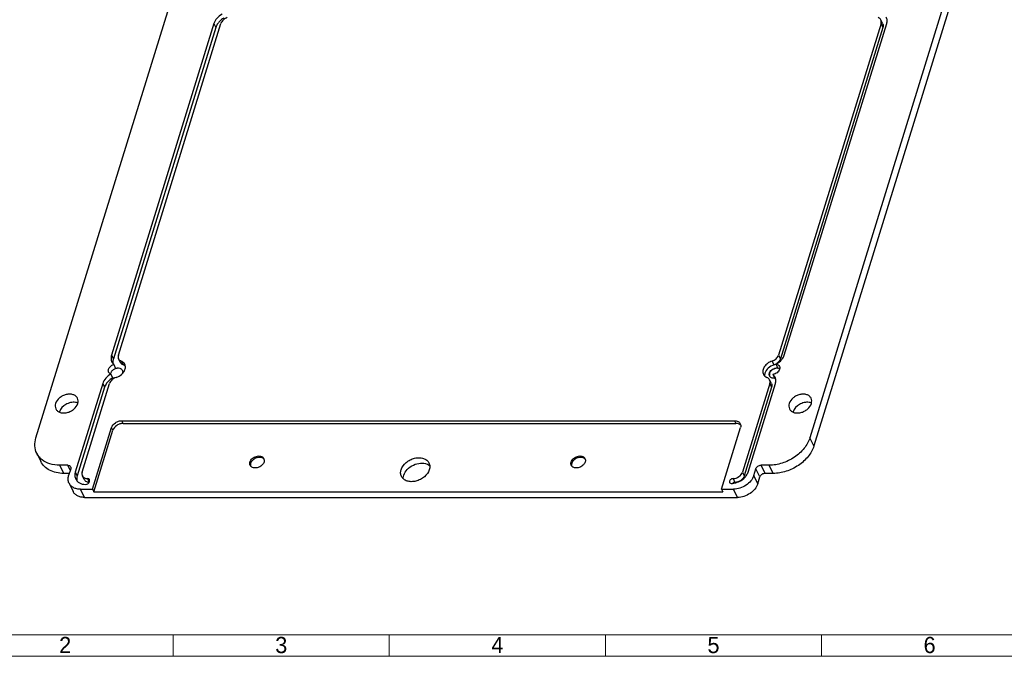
# Model space of a CAD drawing. Header units: millimetres. Extents: x 4224 to 5040, y 2272 to 2848.
# Tile 2 of 5: x 4371 to 4596, y 2304 to 2449. Entities that reach past the tile are written whole.
import ezdxf

# ---------------------------------------------------------------- set-up
doc = ezdxf.new("R2010")
doc.units = ezdxf.units.MM
doc.linetypes.add('CENTERLINE', pattern=[30, 12, -1.5, 3, -1.5, 12])
doc.layers.add('框', color=1, linetype='CENTERLINE', lineweight=5)
doc.styles.get("Standard").update_dxf_attribs({"font": 'arial.ttf'})

msp = doc.modelspace()

# ---------------------------------------------------------------- linework, layer by layer
at = {"color": 7, "linetype": 'Continuous'}
for p, q in [((4374.802, 2353.916), (4408.691, 2463.582)), ((4585.535, 2463.582), (4551.646, 2353.916)), ((4586.45, 2461.717), (4552.561, 2352.051)), ((4415.478, 2448.584), (4392.068, 2372.83)), ((4393.634, 2372.83), (4417.044, 2448.584)), ((4415.478, 2448.584), (4415.905, 2447.714)), ((4567.914, 2448.584), (4544.504, 2372.83)), ((4545.793, 2372.83), (4569.203, 2448.584)), ((4568.296, 2448.551), (4567.869, 2449.421)), ((4567.914, 2448.584), (4568.341, 2447.714)), ((4415.905, 2447.714), (4392.495, 2371.96)), ((4568.341, 2447.714), (4544.931, 2371.96)), ((4392.068, 2372.83), (4392.495, 2371.96)), ((4394.105, 2371.123), (4393.678, 2371.993)), ((4394.28, 2371.459), (4394.707, 2370.588)), ((4543.011, 2371.459), (4543.438, 2370.588)), ((4544.504, 2372.83), (4544.931, 2371.96)), ((4392.152, 2371.244), (4392.584, 2370.671)), ((4392.584, 2370.671), (4393.011, 2369.8)), ((4543.909, 2370.747), (4544.336, 2369.876)), ((4391.911, 2368.494), (4392.338, 2367.624)), ((4542.879, 2366.302), (4542.452, 2367.172)), ((4543.19, 2368.418), (4543.617, 2367.548)), ((4390.061, 2366.335), (4383.803, 2346.083)), ((4390.488, 2365.465), (4384.23, 2345.212)), ((4385.368, 2346.083), (4391.627, 2366.335)), ((4390.061, 2366.335), (4390.488, 2365.465)), ((4542.497, 2366.335), (4536.238, 2346.083)), ((4542.924, 2365.465), (4536.665, 2345.212)), ((4537.528, 2346.083), (4543.786, 2366.335)), ((4542.497, 2366.335), (4542.924, 2365.465)), ((4387.75, 2342.166), (4392.107, 2356.266)), ((4392.412, 2355.644), (4392.107, 2356.266)), ((4394.739, 2357.211), (4394.434, 2357.833)), ((4394.434, 2357.833), (4534.435, 2357.833)), ((4394.739, 2357.211), (4534.74, 2357.211)), ((4531.436, 2342.166), (4535.793, 2356.266)), ((4534.435, 2357.833), (4534.74, 2357.211)), ((4388.055, 2341.544), (4392.412, 2355.644)), ((4552.561, 2352.051), (4551.646, 2353.916)), ((4374.989, 2350.392), (4375.904, 2348.527)), ((4381.149, 2345.784), (4380.234, 2347.649)), ((4382.076, 2347.649), (4380.234, 2347.649)), ((4382.641, 2346.498), (4382.076, 2347.649)), ((4382.755, 2346.866), (4382.271, 2345.299)), ((4538.851, 2345.299), (4539.336, 2346.866)), ((4540.251, 2345.001), (4539.336, 2346.866)), ((4542.341, 2347.649), (4540.499, 2347.649)), ((4541.414, 2345.784), (4540.499, 2347.649)), ((4543.256, 2345.784), (4542.341, 2347.649)), ((4382.421, 2345.784), (4381.149, 2345.784)), ((4383.803, 2346.083), (4384.23, 2345.212)), ((4385.84, 2344.375), (4385.413, 2345.246)), ((4386.592, 2344.595), (4386.975, 2343.815)), ((4534.096, 2344.595), (4534.523, 2343.725)), ((4536.238, 2346.083), (4536.665, 2345.212)), ((4539.767, 2343.434), (4538.851, 2345.299)), ((4539.767, 2343.434), (4540.251, 2345.001)), ((4543.256, 2345.784), (4541.414, 2345.784)), ((4382.364, 2343.537), (4383.279, 2341.672)), ((4385.902, 2340.301), (4384.987, 2342.166)), ((4384.987, 2342.166), (4387.75, 2342.166)), ((4386.969, 2343.812), (4387.042, 2344.047)), ((4387.75, 2342.166), (4388.055, 2341.544)), ((4531.436, 2342.166), (4534.199, 2342.166)), ((4531.436, 2342.166), (4531.741, 2341.544)), ((4535.114, 2340.301), (4534.199, 2342.166)), ((4385.902, 2340.301), (4535.114, 2340.301)), ((4388.055, 2341.544), (4531.741, 2341.544))]:
    msp.add_line(p, q, dxfattribs=at)
for centre, radius, start, end in [((4394.503, 2371.241), 2.12, 180.86201, 182.63948), ((4394.407, 2371.235), 2.024, 182.59723, 191.90678), ((4542.627, 2373.089), 2.629, 287.9696, 304.08989), ((4392.882, 2368.329), 1.086, 162.79435, 168.82526), ((4543.462, 2368.386), 1.104, 162.81837, 165.98167), ((4543.533, 2368.311), 1.146, 160.88354, 162.82096), ((4543.143, 2368.395), 0.78, 206.13354, 209.88921), ((4382.153, 2359.284), 2.033, 162.8232, 165.01842), ((4549.786, 2359.284), 2.033, 162.8232, 165.01842), ((4535.028, 2355.991), 1.158, 43.45297, 52.66176), ((4426.078, 2348.767), 0.913, 15.55448, 34.1385), ((4426.039, 2348.756), 0.955, 6.60111, 15.52346), ((4499.456, 2348.767), 0.913, 15.55448, 34.1385), ((4499.416, 2348.756), 0.955, 6.60111, 15.52346), ((4424.576, 2348.03), 0.913, 206.13927, 214.1385), ((4424.768, 2347.731), 0.954, 186.71463, 195.50701), ((4424.586, 2348.037), 0.925, 214.14631, 217.4472), ((4463.204, 2345.648), 2.447, 61.55459, 66.20884), ((4497.954, 2348.03), 0.913, 206.13927, 214.1385), ((4498.146, 2347.731), 0.954, 186.71463, 195.50701), ((4497.964, 2348.037), 0.925, 214.14631, 217.4472), ((4386.181, 2344.49), 2.064, 180.7633, 189.31898), ((4387.079, 2345.601), 1.877, 264.2217, 265.34757), ((4534.577, 2342.772), 0.956, 114.633, 125.85898), ((4533.608, 2347.793), 4.301, 282.52082, 285.5899)]:
    msp.add_arc(centre, radius, start, end, dxfattribs=at)
for points, knots in [([(4417.328, 2450.743), (4416.891, 2450.488), (4416.126, 2449.873), (4415.613, 2449.021), (4415.478, 2448.584)], [0, 0, 0, 0, 0.5258517, 1, 1, 1, 1]), ([(4416.616, 2448.942), (4416.533, 2448.848), (4416.236, 2448.478), (4416.008, 2448.048), (4415.905, 2447.714)], [0, 0, 0, 0, 0.2632515, 1, 1, 1, 1]), ([(4417.755, 2449.873), (4417.647, 2449.81), (4417.232, 2449.545), (4416.857, 2449.217), (4416.616, 2448.942)], [0, 0, 0, 0, 0.2551649, 1, 1, 1, 1]), ([(4418.537, 2449.955), (4418.19, 2449.843), (4417.568, 2449.492), (4417.141, 2448.899), (4417.044, 2448.584)], [0, 0, 0, 0, 0.5257583, 1, 1, 1, 1]), ([(4567.869, 2449.421), (4567.811, 2449.54), (4567.639, 2449.762), (4567.398, 2449.903), (4567.268, 2449.955)], [0, 0, 0, 0, 0.4837519, 1, 1, 1, 1]), ([(4567.914, 2448.584), (4567.957, 2448.725), (4568.001, 2449.013), (4567.93, 2449.298), (4567.869, 2449.421)], [0, 0, 0, 0, 0.5174069, 1, 1, 1, 1]), ([(4568.296, 2448.551), (4568.357, 2448.428), (4568.427, 2448.143), (4568.384, 2447.855), (4568.341, 2447.714)], [0, 0, 0, 0, 0.4829155, 1, 1, 1, 1]), ([(4569.203, 2448.584), (4569.279, 2448.829), (4569.354, 2449.329), (4569.231, 2449.824), (4569.126, 2450.038)], [0, 0, 0, 0, 0.5174609, 1, 1, 1, 1]), ([(4392.068, 2372.83), (4391.986, 2372.563), (4391.904, 2372.018), (4392.037, 2371.477), (4392.152, 2371.244)], [0, 0, 0, 0, 0.5173944, 1, 1, 1, 1]), ([(4392.495, 2371.96), (4392.476, 2371.897), (4392.41, 2371.652), (4392.38, 2371.397), (4392.383, 2371.209)], [0, 0, 0, 0, 0.2578199, 1, 1, 1, 1]), ([(4393.634, 2372.83), (4393.59, 2372.689), (4393.547, 2372.401), (4393.618, 2372.116), (4393.678, 2371.993)], [0, 0, 0, 0, 0.5174069, 1, 1, 1, 1]), ([(4393.678, 2371.993), (4393.736, 2371.874), (4393.909, 2371.653), (4394.149, 2371.511), (4394.28, 2371.459)], [0, 0, 0, 0, 0.4837519, 1, 1, 1, 1]), ([(4395.103, 2370.728), (4395.023, 2370.89), (4394.787, 2371.193), (4394.458, 2371.387), (4394.28, 2371.459)], [0, 0, 0, 0, 0.4838889, 1, 1, 1, 1]), ([(4543.011, 2371.459), (4542.649, 2371.342), (4541.976, 2370.998), (4541.214, 2370.235), (4540.88, 2369.446), (4540.882, 2368.837), (4540.967, 2368.562), (4541.028, 2368.437)], [0, 0, 0, 0, 0.2830048, 0.5519471, 0.7891161, 0.8967314, 1, 1, 1, 1]), ([(4543.011, 2371.459), (4543.358, 2371.571), (4543.98, 2371.922), (4544.407, 2372.515), (4544.504, 2372.83)], [0, 0, 0, 0, 0.5257583, 1, 1, 1, 1]), ([(4543.909, 2370.747), (4544.023, 2370.806), (4544.458, 2371.058), (4544.852, 2371.383), (4545.103, 2371.661)], [0, 0, 0, 0, 0.2551111, 1, 1, 1, 1]), ([(4544.931, 2371.96), (4544.9, 2371.86), (4544.72, 2371.444), (4544.387, 2371.106), (4544.1, 2370.912)], [0, 0, 0, 0, 0.2316217, 1, 1, 1, 1]), ([(4545.103, 2371.661), (4545.184, 2371.75), (4545.473, 2372.1), (4545.694, 2372.51), (4545.793, 2372.83)], [0, 0, 0, 0, 0.2636908, 1, 1, 1, 1]), ([(4391.422, 2368.922), (4391.374, 2369.019), (4391.318, 2369.244), (4391.353, 2369.471), (4391.387, 2369.582)], [0, 0, 0, 0, 0.4825931, 1, 1, 1, 1]), ([(4391.387, 2369.582), (4391.465, 2369.834), (4391.807, 2370.306), (4392.306, 2370.584), (4392.584, 2370.671)], [0, 0, 0, 0, 0.4743744, 1, 1, 1, 1]), ([(4392.85, 2369.668), (4392.77, 2369.633), (4392.468, 2369.482), (4392.201, 2369.254), (4392.052, 2369.052)], [0, 0, 0, 0, 0.2578314, 1, 1, 1, 1]), ([(4393.344, 2369.807), (4393.302, 2369.801), (4393.133, 2369.771), (4392.969, 2369.718), (4392.85, 2369.668)], [0, 0, 0, 0, 0.2459956, 1, 1, 1, 1]), ([(4393.011, 2369.8), (4393.231, 2369.869), (4393.668, 2369.932), (4394.103, 2369.802), (4394.268, 2369.687)], [0, 0, 0, 0, 0.5350651, 1, 1, 1, 1]), ([(4394.231, 2369.668), (4394.171, 2369.703), (4393.892, 2369.827), (4393.574, 2369.84), (4393.344, 2369.807)], [0, 0, 0, 0, 0.2314227, 1, 1, 1, 1]), ([(4394.707, 2370.588), (4394.576, 2370.641), (4394.336, 2370.783), (4394.163, 2371.004), (4394.105, 2371.123)], [0, 0, 0, 0, 0.5158838, 1, 1, 1, 1]), ([(4394.268, 2369.687), (4394.297, 2369.667), (4394.408, 2369.581), (4394.496, 2369.466), (4394.542, 2369.373)], [0, 0, 0, 0, 0.2577764, 1, 1, 1, 1]), ([(4395.229, 2370.261), (4395.192, 2370.295), (4395.034, 2370.428), (4394.851, 2370.53), (4394.707, 2370.588)], [0, 0, 0, 0, 0.2430732, 1, 1, 1, 1]), ([(4394.943, 2369.095), (4395.097, 2369.352), (4395.309, 2369.897), (4395.22, 2370.49), (4395.103, 2370.728)], [0, 0, 0, 0, 0.5296959, 1, 1, 1, 1]), ([(4543.438, 2370.588), (4542.962, 2370.435), (4542.111, 2369.954), (4541.527, 2369.142), (4541.394, 2368.712)], [0, 0, 0, 0, 0.5258305, 1, 1, 1, 1]), ([(4542.609, 2369.106), (4542.802, 2369.371), (4543.344, 2369.784), (4544.016, 2369.915), (4544.336, 2369.876)], [0, 0, 0, 0, 0.5040456, 1, 1, 1, 1]), ([(4543.937, 2369.807), (4543.811, 2369.789), (4543.319, 2369.666), (4542.869, 2369.356), (4542.645, 2369.052)], [0, 0, 0, 0, 0.2529272, 1, 1, 1, 1]), ([(4544.744, 2369.582), (4544.649, 2369.275), (4544.189, 2368.719), (4543.538, 2368.457), (4543.19, 2368.418)], [0, 0, 0, 0, 0.4789223, 1, 1, 1, 1]), ([(4543.909, 2370.747), (4544.08, 2370.726), (4544.403, 2370.63), (4544.641, 2370.38), (4544.709, 2370.243)], [0, 0, 0, 0, 0.5296477, 1, 1, 1, 1]), ([(4544.417, 2369.807), (4544.379, 2369.813), (4544.219, 2369.831), (4544.058, 2369.824), (4543.937, 2369.807)], [0, 0, 0, 0, 0.2415387, 1, 1, 1, 1]), ([(4544.766, 2369.699), (4544.74, 2369.712), (4544.628, 2369.762), (4544.509, 2369.793), (4544.417, 2369.807)], [0, 0, 0, 0, 0.2413758, 1, 1, 1, 1]), ([(4544.709, 2370.243), (4544.756, 2370.146), (4544.812, 2369.921), (4544.778, 2369.693), (4544.744, 2369.582)], [0, 0, 0, 0, 0.4825763, 1, 1, 1, 1]), ([(4391.911, 2368.494), (4391.474, 2368.238), (4390.709, 2367.623), (4390.196, 2366.771), (4390.061, 2366.335)], [0, 0, 0, 0, 0.5258517, 1, 1, 1, 1]), ([(4392.338, 2367.624), (4392.23, 2367.561), (4391.815, 2367.296), (4391.44, 2366.968), (4391.199, 2366.693)], [0, 0, 0, 0, 0.2551649, 1, 1, 1, 1]), ([(4391.911, 2368.494), (4391.805, 2368.535), (4391.609, 2368.647), (4391.469, 2368.826), (4391.422, 2368.922)], [0, 0, 0, 0, 0.5168802, 1, 1, 1, 1]), ([(4393.12, 2367.706), (4392.773, 2367.594), (4392.151, 2367.243), (4391.724, 2366.649), (4391.627, 2366.335)], [0, 0, 0, 0, 0.5257583, 1, 1, 1, 1]), ([(4392.052, 2369.052), (4392.029, 2369.02), (4391.944, 2368.895), (4391.877, 2368.757), (4391.845, 2368.65)], [0, 0, 0, 0, 0.2610444, 1, 1, 1, 1]), ([(4392.75, 2367.539), (4392.713, 2367.541), (4392.573, 2367.554), (4392.435, 2367.586), (4392.338, 2367.624)], [0, 0, 0, 0, 0.2604317, 1, 1, 1, 1]), ([(4393.12, 2367.706), (4393.257, 2367.75), (4393.788, 2367.959), (4394.271, 2368.294), (4394.565, 2368.602)], [0, 0, 0, 0, 0.2529975, 1, 1, 1, 1]), ([(4394.565, 2368.602), (4394.602, 2368.641), (4394.741, 2368.795), (4394.864, 2368.963), (4394.943, 2369.095)], [0, 0, 0, 0, 0.2564182, 1, 1, 1, 1]), ([(4394.621, 2369.089), (4394.623, 2369.059), (4394.628, 2368.931), (4394.606, 2368.804), (4394.577, 2368.712)], [0, 0, 0, 0, 0.2421597, 1, 1, 1, 1]), ([(4541.028, 2368.437), (4541.108, 2368.275), (4541.343, 2367.971), (4541.672, 2367.778), (4541.851, 2367.706)], [0, 0, 0, 0, 0.4838889, 1, 1, 1, 1]), ([(4541.394, 2368.712), (4541.377, 2368.655), (4541.319, 2368.433), (4541.304, 2368.199), (4541.322, 2368.031)], [0, 0, 0, 0, 0.260489, 1, 1, 1, 1]), ([(4542.452, 2367.172), (4542.394, 2367.29), (4542.222, 2367.512), (4541.981, 2367.653), (4541.851, 2367.706)], [0, 0, 0, 0, 0.4837519, 1, 1, 1, 1]), ([(4542.366, 2368.319), (4542.363, 2368.346), (4542.356, 2368.458), (4542.371, 2368.571), (4542.391, 2368.653)], [0, 0, 0, 0, 0.2431795, 1, 1, 1, 1]), ([(4542.438, 2368.65), (4542.428, 2368.616), (4542.394, 2368.486), (4542.385, 2368.348), (4542.397, 2368.248)], [0, 0, 0, 0, 0.2599163, 1, 1, 1, 1]), ([(4542.407, 2368.712), (4542.418, 2368.746), (4542.468, 2368.885), (4542.543, 2369.015), (4542.609, 2369.106)], [0, 0, 0, 0, 0.2395392, 1, 1, 1, 1]), ([(4542.645, 2369.052), (4542.624, 2369.023), (4542.546, 2368.909), (4542.484, 2368.784), (4542.45, 2368.687)], [0, 0, 0, 0, 0.2598429, 1, 1, 1, 1]), ([(4542.497, 2366.335), (4542.54, 2366.476), (4542.584, 2366.764), (4542.513, 2367.049), (4542.452, 2367.172)], [0, 0, 0, 0, 0.5174069, 1, 1, 1, 1]), ([(4542.761, 2367.708), (4542.73, 2367.727), (4542.615, 2367.808), (4542.518, 2367.916), (4542.466, 2368.006)], [0, 0, 0, 0, 0.2587511, 1, 1, 1, 1]), ([(4543.617, 2367.548), (4543.538, 2367.539), (4543.246, 2367.526), (4542.943, 2367.596), (4542.761, 2367.708)], [0, 0, 0, 0, 0.2708772, 1, 1, 1, 1]), ([(4543.709, 2367.789), (4543.679, 2367.849), (4543.545, 2368.088), (4543.353, 2368.292), (4543.19, 2368.418)], [0, 0, 0, 0, 0.2468828, 1, 1, 1, 1]), ([(4543.786, 2366.335), (4543.862, 2366.579), (4543.937, 2367.079), (4543.814, 2367.575), (4543.709, 2367.789)], [0, 0, 0, 0, 0.5174609, 1, 1, 1, 1]), ([(4391.199, 2366.693), (4391.116, 2366.599), (4390.819, 2366.228), (4390.591, 2365.799), (4390.488, 2365.465)], [0, 0, 0, 0, 0.2632515, 1, 1, 1, 1]), ([(4542.879, 2366.302), (4542.94, 2366.178), (4543.01, 2365.893), (4542.967, 2365.605), (4542.924, 2365.465)], [0, 0, 0, 0, 0.4829155, 1, 1, 1, 1]), ([(4384.297, 2362.961), (4384.204, 2363.151), (4383.914, 2363.505), (4383.282, 2363.828), (4382.52, 2363.939), (4381.699, 2363.837), (4380.892, 2363.535), (4379.972, 2362.933), (4379.449, 2362.246), (4379.295, 2361.749)], [0, 0, 0, 0, 0.1024356, 0.2131331, 0.3359157, 0.4695699, 0.6093226, 0.7486321, 1, 1, 1, 1]), ([(4384.361, 2361.749), (4384.424, 2361.953), (4384.487, 2362.369), (4384.384, 2362.782), (4384.297, 2362.961)], [0, 0, 0, 0, 0.5172078, 1, 1, 1, 1]), ([(4551.93, 2362.961), (4551.837, 2363.151), (4551.547, 2363.505), (4550.915, 2363.828), (4550.153, 2363.939), (4549.332, 2363.837), (4548.525, 2363.535), (4547.606, 2362.933), (4547.082, 2362.246), (4546.928, 2361.749)], [0, 0, 0, 0, 0.1024356, 0.2131331, 0.3359157, 0.4695699, 0.6093226, 0.7486321, 1, 1, 1, 1]), ([(4551.994, 2361.749), (4552.057, 2361.953), (4552.12, 2362.369), (4552.017, 2362.782), (4551.93, 2362.961)], [0, 0, 0, 0, 0.5172078, 1, 1, 1, 1]), ([(4379.295, 2361.749), (4379.232, 2361.546), (4379.17, 2361.129), (4379.272, 2360.716), (4379.359, 2360.538)], [0, 0, 0, 0, 0.5172078, 1, 1, 1, 1]), ([(4379.359, 2360.538), (4379.453, 2360.347), (4379.742, 2359.993), (4380.374, 2359.67), (4381.136, 2359.559), (4381.957, 2359.661), (4382.765, 2359.963), (4383.684, 2360.566), (4384.208, 2361.253), (4384.361, 2361.749)], [0, 0, 0, 0, 0.1024356, 0.2131331, 0.3359157, 0.4695699, 0.6093226, 0.7486321, 1, 1, 1, 1]), ([(4383.839, 2362.006), (4383.474, 2362.063), (4382.687, 2362.018), (4381.296, 2361.476), (4380.424, 2360.577), (4380.21, 2359.884)], [0, 0, 0, 0, 0.248102, 0.5136145, 1, 1, 1, 1]), ([(4384.389, 2361.849), (4384.347, 2361.867), (4384.169, 2361.937), (4383.982, 2361.983), (4383.839, 2362.006)], [0, 0, 0, 0, 0.2426445, 1, 1, 1, 1]), ([(4546.928, 2361.749), (4546.865, 2361.546), (4546.803, 2361.129), (4546.905, 2360.716), (4546.992, 2360.538)], [0, 0, 0, 0, 0.5172078, 1, 1, 1, 1]), ([(4546.992, 2360.538), (4547.086, 2360.347), (4547.375, 2359.993), (4548.007, 2359.67), (4548.769, 2359.559), (4549.59, 2359.661), (4550.398, 2359.963), (4551.317, 2360.566), (4551.841, 2361.253), (4551.994, 2361.749)], [0, 0, 0, 0, 0.1024356, 0.2131331, 0.3359157, 0.4695699, 0.6093226, 0.7486321, 1, 1, 1, 1]), ([(4551.472, 2362.006), (4551.107, 2362.063), (4550.32, 2362.018), (4548.929, 2361.476), (4548.057, 2360.577), (4547.843, 2359.884)], [0, 0, 0, 0, 0.248102, 0.5136145, 1, 1, 1, 1]), ([(4552.022, 2361.849), (4551.98, 2361.867), (4551.802, 2361.937), (4551.615, 2361.983), (4551.472, 2362.006)], [0, 0, 0, 0, 0.2426445, 1, 1, 1, 1]), ([(4392.107, 2356.266), (4392.247, 2356.717), (4392.782, 2357.318), (4393.669, 2357.743), (4394.183, 2357.833), (4394.434, 2357.833)], [0, 0, 0, 0, 0.4803698, 0.7450754, 1, 1, 1, 1]), ([(4394.739, 2357.211), (4394.488, 2357.211), (4393.974, 2357.122), (4393.087, 2356.696), (4392.552, 2356.095), (4392.412, 2355.644)], [0, 0, 0, 0, 0.2549246, 0.5196302, 1, 1, 1, 1]), ([(4534.435, 2357.833), (4534.71, 2357.833), (4535.123, 2357.755), (4535.549, 2357.452), (4535.694, 2357.252), (4535.746, 2357.147)], [0, 0, 0, 0, 0.5332217, 0.7722684, 1, 1, 1, 1]), ([(4535.73, 2356.912), (4535.666, 2356.961), (4535.367, 2357.145), (4535.007, 2357.211), (4534.74, 2357.211)], [0, 0, 0, 0, 0.2327904, 1, 1, 1, 1]), ([(4535.746, 2357.147), (4535.81, 2357.017), (4535.884, 2356.717), (4535.839, 2356.414), (4535.793, 2356.266)], [0, 0, 0, 0, 0.4826439, 1, 1, 1, 1]), ([(4374.989, 2350.392), (4374.734, 2350.911), (4374.436, 2352.111), (4374.619, 2353.324), (4374.802, 2353.916)], [0, 0, 0, 0, 0.4825626, 1, 1, 1, 1]), ([(4551.646, 2353.916), (4551.377, 2353.047), (4550.402, 2351.339), (4548.168, 2349.346), (4545.393, 2348.001), (4543.343, 2347.649), (4542.341, 2347.649)], [0, 0, 0, 0, 0.2299092, 0.4838417, 0.7467915, 1, 1, 1, 1]), ([(4552.561, 2352.051), (4552.292, 2351.182), (4551.317, 2349.474), (4549.083, 2347.481), (4546.308, 2346.136), (4544.258, 2345.784), (4543.256, 2345.784)], [0, 0, 0, 0, 0.2298975, 0.483842, 0.746804, 1, 1, 1, 1]), ([(4376.197, 2348.905), (4375.943, 2349.107), (4375.479, 2349.561), (4375.129, 2350.107), (4374.989, 2350.392)], [0, 0, 0, 0, 0.505933, 1, 1, 1, 1]), ([(4423.715, 2348.398), (4423.809, 2348.701), (4424.229, 2349.268), (4424.991, 2349.674), (4425.666, 2349.788), (4426.144, 2349.748), (4426.554, 2349.584), (4426.76, 2349.389), (4426.834, 2349.28)], [0, 0, 0, 0, 0.2491105, 0.524626, 0.6589275, 0.7835418, 0.8964765, 1, 1, 1, 1]), ([(4426.652, 2349.275), (4426.269, 2349.497), (4425.477, 2349.496), (4424.629, 2349.095), (4424.254, 2348.752), (4424.11, 2348.556)], [0, 0, 0, 0, 0.4722846, 0.7412578, 1, 1, 1, 1]), ([(4426.955, 2349.012), (4426.935, 2349.038), (4426.848, 2349.14), (4426.74, 2349.224), (4426.652, 2349.275)], [0, 0, 0, 0, 0.2442816, 1, 1, 1, 1]), ([(4458.248, 2346.637), (4458.443, 2347.269), (4459.11, 2348.143), (4460.28, 2348.91), (4461.307, 2349.295), (4462.352, 2349.424), (4463.322, 2349.283), (4464.127, 2348.872), (4464.495, 2348.421), (4464.614, 2348.179)], [0, 0, 0, 0, 0.2513368, 0.3906685, 0.5304057, 0.6640653, 0.7868522, 0.8975431, 1, 1, 1, 1]), ([(4497.093, 2348.398), (4497.187, 2348.701), (4497.607, 2349.268), (4498.368, 2349.674), (4499.044, 2349.788), (4499.522, 2349.748), (4499.932, 2349.584), (4500.138, 2349.389), (4500.212, 2349.28)], [0, 0, 0, 0, 0.2491105, 0.524626, 0.6589275, 0.7835418, 0.8964765, 1, 1, 1, 1]), ([(4500.03, 2349.275), (4499.647, 2349.497), (4498.855, 2349.496), (4498.007, 2349.095), (4497.632, 2348.752), (4497.488, 2348.556)], [0, 0, 0, 0, 0.4722846, 0.7412578, 1, 1, 1, 1]), ([(4500.333, 2349.012), (4500.313, 2349.038), (4500.226, 2349.14), (4500.118, 2349.224), (4500.03, 2349.275)], [0, 0, 0, 0, 0.2442816, 1, 1, 1, 1]), ([(4381.149, 2345.784), (4380.573, 2345.784), (4379.459, 2345.895), (4377.93, 2346.429), (4376.69, 2347.307), (4376.111, 2348.105), (4375.904, 2348.527)], [0, 0, 0, 0, 0.2779565, 0.5349492, 0.7731439, 1, 1, 1, 1]), ([(4380.234, 2347.649), (4379.482, 2347.649), (4378.042, 2347.832), (4376.727, 2348.483), (4376.197, 2348.905)], [0, 0, 0, 0, 0.5262566, 1, 1, 1, 1]), ([(4382.076, 2347.649), (4382.214, 2347.649), (4382.478, 2347.603), (4382.679, 2347.413), (4382.732, 2347.306)], [0, 0, 0, 0, 0.5364887, 1, 1, 1, 1]), ([(4382.732, 2347.306), (4382.764, 2347.242), (4382.801, 2347.091), (4382.778, 2346.94), (4382.755, 2346.866)], [0, 0, 0, 0, 0.4830156, 1, 1, 1, 1]), ([(4423.662, 2348.102), (4423.666, 2348.177), (4423.681, 2348.277), (4423.708, 2348.374), (4423.715, 2348.398)], [0, 0, 0, 0, 0.7438849, 1, 1, 1, 1]), ([(4423.868, 2348.088), (4423.856, 2348.049), (4423.816, 2347.896), (4423.806, 2347.735), (4423.82, 2347.619)], [0, 0, 0, 0, 0.2599161, 1, 1, 1, 1]), ([(4424.154, 2347.211), (4424.124, 2347.229), (4424.011, 2347.301), (4423.912, 2347.395), (4423.851, 2347.474)], [0, 0, 0, 0, 0.2578537, 1, 1, 1, 1]), ([(4424.11, 2348.556), (4424.093, 2348.534), (4424.03, 2348.444), (4423.975, 2348.348), (4423.94, 2348.274)], [0, 0, 0, 0, 0.2561351, 1, 1, 1, 1]), ([(4426.939, 2348.398), (4426.859, 2348.141), (4426.528, 2347.648), (4425.792, 2347.165), (4424.946, 2346.967), (4424.377, 2347.082), (4424.154, 2347.211)], [0, 0, 0, 0, 0.240523, 0.5078628, 0.7703956, 1, 1, 1, 1]), ([(4426.987, 2348.865), (4426.991, 2348.828), (4427, 2348.67), (4426.974, 2348.512), (4426.939, 2348.398)], [0, 0, 0, 0, 0.2419079, 1, 1, 1, 1]), ([(4458.858, 2345.394), (4459.009, 2345.884), (4459.626, 2346.828), (4461.007, 2347.786), (4462.62, 2348.232), (4463.73, 2348.091), (4464.192, 2347.887)], [0, 0, 0, 0, 0.2380535, 0.5027103, 0.7657441, 1, 1, 1, 1]), ([(4464.37, 2347.8), (4464.408, 2347.779), (4464.556, 2347.694), (4464.695, 2347.591), (4464.789, 2347.506)], [0, 0, 0, 0, 0.255369, 1, 1, 1, 1]), ([(4464.614, 2348.179), (4464.725, 2347.952), (4464.855, 2347.426), (4464.775, 2346.896), (4464.695, 2346.637)], [0, 0, 0, 0, 0.4825836, 1, 1, 1, 1]), ([(4497.04, 2348.102), (4497.043, 2348.177), (4497.059, 2348.277), (4497.086, 2348.374), (4497.093, 2348.398)], [0, 0, 0, 0, 0.7438849, 1, 1, 1, 1]), ([(4497.246, 2348.088), (4497.234, 2348.049), (4497.194, 2347.896), (4497.184, 2347.735), (4497.198, 2347.619)], [0, 0, 0, 0, 0.2599161, 1, 1, 1, 1]), ([(4497.532, 2347.211), (4497.502, 2347.229), (4497.389, 2347.301), (4497.29, 2347.395), (4497.229, 2347.474)], [0, 0, 0, 0, 0.2578537, 1, 1, 1, 1]), ([(4497.488, 2348.556), (4497.471, 2348.534), (4497.408, 2348.444), (4497.353, 2348.348), (4497.318, 2348.274)], [0, 0, 0, 0, 0.2561351, 1, 1, 1, 1]), ([(4500.317, 2348.398), (4500.237, 2348.141), (4499.906, 2347.648), (4499.17, 2347.165), (4498.324, 2346.967), (4497.755, 2347.082), (4497.532, 2347.211)], [0, 0, 0, 0, 0.240523, 0.5078628, 0.7703956, 1, 1, 1, 1]), ([(4500.365, 2348.865), (4500.369, 2348.828), (4500.378, 2348.67), (4500.352, 2348.512), (4500.317, 2348.398)], [0, 0, 0, 0, 0.2419079, 1, 1, 1, 1]), ([(4539.336, 2346.866), (4539.405, 2347.091), (4539.756, 2347.488), (4540.246, 2347.649), (4540.499, 2347.649)], [0, 0, 0, 0, 0.4830182, 1, 1, 1, 1]), ([(4382.364, 2343.537), (4382.237, 2343.797), (4382.088, 2344.397), (4382.18, 2345.003), (4382.271, 2345.299)], [0, 0, 0, 0, 0.482586, 1, 1, 1, 1]), ([(4383.803, 2346.083), (4383.72, 2345.816), (4383.638, 2345.27), (4383.772, 2344.73), (4383.887, 2344.497)], [0, 0, 0, 0, 0.5173744, 1, 1, 1, 1]), ([(4383.887, 2344.497), (4383.977, 2344.313), (4384.225, 2343.967), (4384.754, 2343.578), (4385.408, 2343.333), (4385.886, 2343.272), (4386.133, 2343.264)], [0, 0, 0, 0, 0.2279687, 0.4665327, 0.7232326, 1, 1, 1, 1]), ([(4384.23, 2345.212), (4384.21, 2345.15), (4384.144, 2344.905), (4384.115, 2344.65), (4384.118, 2344.462)], [0, 0, 0, 0, 0.2574685, 1, 1, 1, 1]), ([(4385.368, 2346.083), (4385.325, 2345.942), (4385.282, 2345.654), (4385.352, 2345.369), (4385.413, 2345.246)], [0, 0, 0, 0, 0.5173763, 1, 1, 1, 1]), ([(4385.413, 2345.246), (4385.508, 2345.051), (4385.868, 2344.703), (4386.343, 2344.604), (4386.592, 2344.595)], [0, 0, 0, 0, 0.4654704, 1, 1, 1, 1]), ([(4387.026, 2344.356), (4386.991, 2344.428), (4386.858, 2344.556), (4386.683, 2344.592), (4386.592, 2344.595)], [0, 0, 0, 0, 0.465381, 1, 1, 1, 1]), ([(4458.33, 2345.095), (4458.218, 2345.322), (4458.088, 2345.847), (4458.168, 2346.378), (4458.248, 2346.637)], [0, 0, 0, 0, 0.4825836, 1, 1, 1, 1]), ([(4464.695, 2346.637), (4464.5, 2346.005), (4463.833, 2345.131), (4462.664, 2344.364), (4461.636, 2343.979), (4460.591, 2343.85), (4459.621, 2343.991), (4458.816, 2344.402), (4458.449, 2344.853), (4458.33, 2345.095)], [0, 0, 0, 0, 0.2513368, 0.3906685, 0.5304057, 0.6640653, 0.7868522, 0.8975431, 1, 1, 1, 1]), ([(4458.756, 2344.526), (4458.75, 2344.597), (4458.741, 2344.889), (4458.793, 2345.182), (4458.858, 2345.394)], [0, 0, 0, 0, 0.2420642, 1, 1, 1, 1]), ([(4534.096, 2344.595), (4533.976, 2344.591), (4533.735, 2344.529), (4533.445, 2344.321), (4533.27, 2344.038), (4533.283, 2343.821), (4533.323, 2343.739)], [0, 0, 0, 0, 0.2733133, 0.5483066, 0.7924835, 1, 1, 1, 1]), ([(4534.096, 2344.595), (4534.566, 2344.611), (4535.467, 2344.925), (4536.109, 2345.665), (4536.238, 2346.083)], [0, 0, 0, 0, 0.5182531, 1, 1, 1, 1]), ([(4538.851, 2345.299), (4538.573, 2344.397), (4537.502, 2343.196), (4535.727, 2342.344), (4534.7, 2342.166), (4534.199, 2342.166)], [0, 0, 0, 0, 0.4803696, 0.7451077, 1, 1, 1, 1]), ([(4536.665, 2345.212), (4536.536, 2344.795), (4535.894, 2344.054), (4534.993, 2343.74), (4534.523, 2343.725)], [0, 0, 0, 0, 0.4817446, 1, 1, 1, 1]), ([(4534.764, 2343.65), (4534.973, 2343.708), (4535.777, 2343.998), (4536.503, 2344.517), (4536.915, 2345.002)], [0, 0, 0, 0, 0.2541676, 1, 1, 1, 1]), ([(4536.915, 2345.002), (4536.986, 2345.085), (4537.241, 2345.413), (4537.437, 2345.79), (4537.528, 2346.083)], [0, 0, 0, 0, 0.2628966, 1, 1, 1, 1]), ([(4541.414, 2345.784), (4541.161, 2345.784), (4540.671, 2345.624), (4540.32, 2345.227), (4540.251, 2345.001)], [0, 0, 0, 0, 0.5169818, 1, 1, 1, 1]), ([(4384.987, 2342.166), (4384.699, 2342.166), (4384.142, 2342.221), (4383.377, 2342.488), (4382.758, 2342.927), (4382.468, 2343.326), (4382.364, 2343.537)], [0, 0, 0, 0, 0.2779604, 0.5349499, 0.7731451, 1, 1, 1, 1]), ([(4386.41, 2343.854), (4386.286, 2343.908), (4386.059, 2344.048), (4385.896, 2344.262), (4385.84, 2344.375)], [0, 0, 0, 0, 0.5154039, 1, 1, 1, 1]), ([(4386.133, 2343.264), (4386.313, 2343.259), (4386.666, 2343.369), (4386.92, 2343.651), (4386.969, 2343.812)], [0, 0, 0, 0, 0.5157641, 1, 1, 1, 1]), ([(4386.89, 2343.734), (4386.847, 2343.738), (4386.683, 2343.76), (4386.522, 2343.806), (4386.41, 2343.854)], [0, 0, 0, 0, 0.2591767, 1, 1, 1, 1]), ([(4387.042, 2344.047), (4387.05, 2344.074), (4387.074, 2344.176), (4387.06, 2344.287), (4387.026, 2344.356)], [0, 0, 0, 0, 0.2662012, 1, 1, 1, 1]), ([(4533.323, 2343.739), (4533.361, 2343.661), (4533.512, 2343.524), (4533.706, 2343.496), (4533.807, 2343.5)], [0, 0, 0, 0, 0.4617185, 1, 1, 1, 1]), ([(4533.807, 2343.5), (4533.867, 2343.501), (4534.114, 2343.516), (4534.359, 2343.554), (4534.541, 2343.594)], [0, 0, 0, 0, 0.2449433, 1, 1, 1, 1]), ([(4534.523, 2343.725), (4534.494, 2343.724), (4534.376, 2343.714), (4534.26, 2343.679), (4534.178, 2343.641)], [0, 0, 0, 0, 0.2412633, 1, 1, 1, 1]), ([(4539.767, 2343.434), (4539.488, 2342.533), (4538.417, 2341.331), (4536.642, 2340.48), (4535.615, 2340.301), (4535.114, 2340.301)], [0, 0, 0, 0, 0.4803697, 0.7450883, 1, 1, 1, 1]), ([(4385.902, 2340.301), (4385.614, 2340.301), (4385.057, 2340.356), (4384.292, 2340.624), (4383.673, 2341.063), (4383.383, 2341.461), (4383.28, 2341.672)], [0, 0, 0, 0, 0.2779272, 0.5349612, 0.7731369, 1, 1, 1, 1])]:
    msp.add_open_spline(points, degree=3, knots=knots, dxfattribs=at)
for points in [[(4394.542, 2369.373), (4394.585, 2369.285), (4394.612, 2369.187), (4394.621, 2369.089)], [(4394.577, 2368.712), (4394.559, 2368.654), (4394.536, 2368.597), (4394.51, 2368.542)], [(4542.442, 2368.051), (4542.402, 2368.135), (4542.376, 2368.227), (4542.366, 2368.319)], [(4543.886, 2367.294), (4543.805, 2367.387), (4543.714, 2367.472), (4543.617, 2367.548)], [(4423.668, 2347.93), (4423.661, 2347.987), (4423.659, 2348.045), (4423.662, 2348.102)], [(4423.756, 2347.628), (4423.71, 2347.722), (4423.68, 2347.825), (4423.668, 2347.93)], [(4423.94, 2348.274), (4423.912, 2348.213), (4423.887, 2348.151), (4423.868, 2348.088)], [(4497.045, 2347.93), (4497.039, 2347.987), (4497.037, 2348.045), (4497.04, 2348.102)], [(4497.134, 2347.628), (4497.088, 2347.722), (4497.058, 2347.825), (4497.045, 2347.93)], [(4497.318, 2348.274), (4497.29, 2348.213), (4497.265, 2348.151), (4497.246, 2348.088)]]:
    msp.add_open_spline(points, degree=3, dxfattribs=at)
at = {"layer": '框', "color": 1, "linetype": 'Continuous', "lineweight": 15}
for p, q in [((4406.174, 2303.984), (4406.174, 2308.922)), ((4455.556, 2303.984), (4455.556, 2308.922)), ((4504.939, 2303.984), (4504.939, 2308.922)), ((4554.321, 2303.984), (4554.321, 2308.922))]:
    msp.add_line(p, q, dxfattribs=at)
for points in [[(4286.422, 2303.984), (5019.751, 2303.984), (5019.751, 2822.5), (4286.422, 2822.5)], [(4291.36, 2308.922), (5014.813, 2308.922), (5014.813, 2817.561), (4291.36, 2817.561)]]:
    msp.add_lwpolyline(points, close=True, dxfattribs=at)

# ---------------------------------------------------------------- texts
at = {"layer": '框', "color": 1, "linetype": 'Continuous', "lineweight": 15, "char_height": 3.70368, "width": 1.91184, "attachment_point": 1}
for s, insert in [('{\\fﾷￂￋￎ_GB2312|b0|i0|c134|p49;2}', (4380.106, 2308.418)), ('{\\fﾷￂￋￎ_GB2312|b0|i0|c134|p49;3}', (4429.489, 2308.418)), ('{\\fﾷￂￋￎ_GB2312|b0|i0|c134|p49;4}', (4478.871, 2308.418)), ('{\\fﾷￂￋￎ_GB2312|b0|i0|c134|p49;5}', (4528.254, 2308.418)), ('{\\fﾷￂￋￎ_GB2312|b0|i0|c134|p49;6}', (4577.636, 2308.418))]:
    msp.add_mtext(s, dxfattribs=dict(at, insert=insert))

doc.saveas('drawing.dxf')
